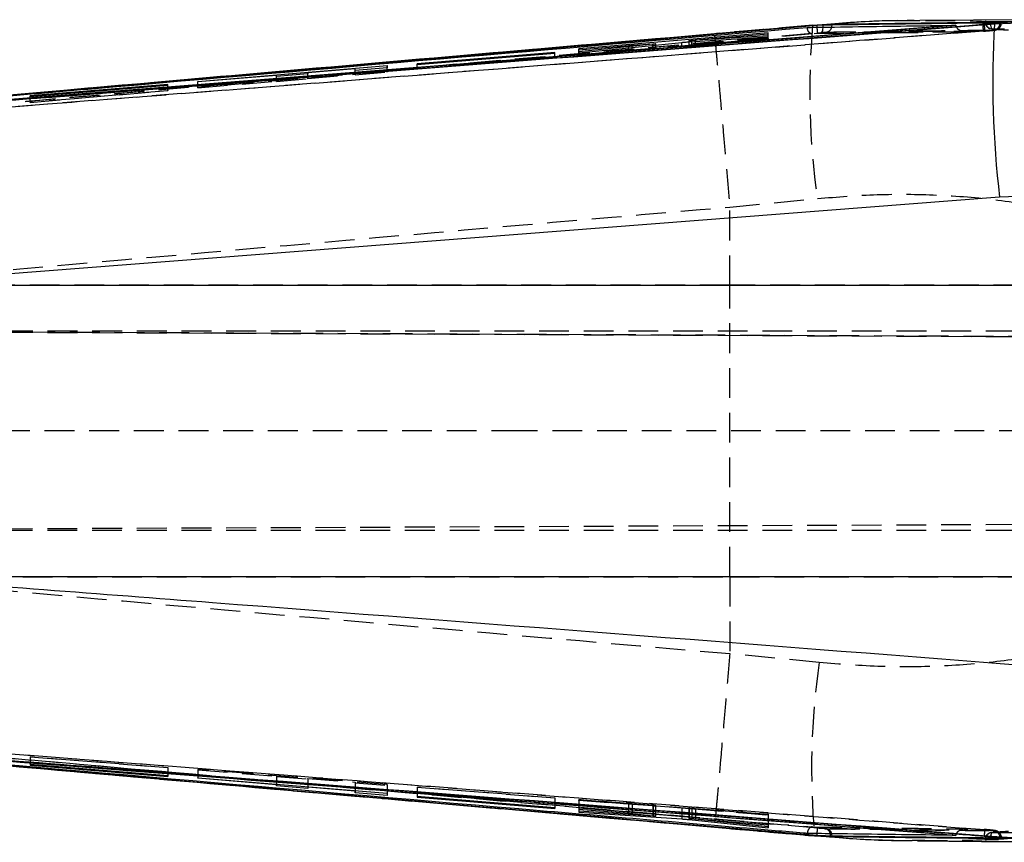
# Model space of a CAD drawing. Extents: x 28 to 404, y 20 to 283.
# Tile 8 of 14: x 198 to 240, y 106 to 142. Entities that reach past the tile are written whole.
import ezdxf

# ---------------------------------------------------------------- set-up
doc = ezdxf.new("R2010")
doc.units = 0
doc.linetypes.add('HIDDEN', pattern=[1.905, 1.27, -0.635])
doc.layers.get('0').update_dxf_attribs({"linetype": 'CONTINUOUS'})

msp = doc.modelspace()

# ---------------------------------------------------------------- linework, layer by layer
at = {"color": 7, "linetype": 'CONTINUOUS'}
for p, q in [((236.716298, 141.484519), (236.47589, 141.486674)), ((243.731042, 141.534291), (236.716469, 141.505777)), ((239.899536, 141.354927), (243.751225, 141.535237)), ((232.333896, 141.29332), (189.053928, 137.534693)), ((232.333896, 141.28448), (189.053928, 137.533305)), ((238.253338, 141.297571), (190.014643, 137.511873)), ((232.161817, 141.29452), (227.956836, 140.930278)), ((232.145955, 141.302697), (231.980493, 141.288272)), ((232.161817, 141.29452), (232.146104, 141.297552)), ((232.369078, 141.296302), (232.161817, 141.29452)), ((232.369078, 141.296302), (232.333896, 141.29332)), ((232.592878, 141.296207), (232.333896, 141.28448)), ((232.333896, 141.29332), (232.333896, 141.28448)), ((232.976077, 141.307977), (232.976077, 141.333106)), ((238.253338, 141.297571), (238.254411, 141.288468)), ((239.396428, 141.339128), (239.45952, 141.344087)), ((239.45952, 141.344087), (239.564133, 141.352547)), ((239.899536, 141.354927), (239.564133, 141.352547)), ((240.177167, 141.420323), (240.130266, 141.420645)), ((230.251064, 140.973448), (222.180826, 140.29473)), ((226.874997, 140.641394), (226.874997, 140.592832)), ((226.886173, 140.593571), (230.25204, 140.800794)), ((230.251779, 140.847012), (226.992031, 140.644399)), ((227.151771, 140.672396), (230.251302, 140.931311)), ((227.956836, 140.930278), (227.956971, 140.932474)), ((230.251302, 140.931311), (230.251064, 140.973448)), ((230.251064, 140.931293), (230.251064, 140.973448)), ((230.25204, 140.800794), (230.251779, 140.847012)), ((230.251779, 140.800777), (230.251779, 140.847012)), ((222.180826, 140.29473), (222.181042, 140.25714)), ((222.181042, 140.25714), (224.296016, 140.433831)), ((225.341042, 140.488149), (222.181549, 140.171006)), ((222.181795, 140.128543), (226.573696, 140.567883)), ((224.458148, 140.445887), (225.353432, 140.5021)), ((225.341042, 140.444576), (225.341042, 140.488149)), ((225.466219, 140.457099), (225.466219, 140.50489)), ((221.150567, 140.144863), (215.282028, 139.657246)), ((215.282229, 139.626375), (221.150783, 140.110393)), ((221.150783, 140.110393), (221.150567, 140.144863)), ((221.150567, 140.110375), (221.150567, 140.144863)), ((222.181549, 140.171006), (222.181795, 140.128543)), ((205.931102, 138.909373), (214.001415, 139.586129)), ((212.641341, 139.44106), (210.631927, 139.274029)), ((212.641542, 139.375712), (212.641341, 139.44106)), ((214.001713, 139.486743), (212.641542, 139.375712)), ((214.001415, 139.586129), (214.001713, 139.486743)), ((214.001415, 139.486719), (214.001415, 139.586129)), ((215.282028, 139.657246), (215.282229, 139.626375)), ((209.288863, 139.162402), (205.931199, 138.883381)), ((209.289027, 139.112767), (209.288863, 139.162402)), ((210.632091, 139.222633), (209.289027, 139.112767)), ((210.631927, 139.274029), (210.632091, 139.222633)), ((210.631927, 139.222619), (210.631927, 139.274029)), ((204.650593, 138.774433), (198.781972, 138.287526)), ((198.782173, 138.268992), (204.650802, 138.751084)), ((204.650802, 138.751084), (204.650593, 138.774433)), ((204.650593, 138.751068), (204.650593, 138.774433)), ((205.931199, 138.883381), (205.931102, 138.909373)), ((198.781972, 138.287526), (198.782173, 138.268992)), ((240.120006, 133.971996), (191.715596, 130.226088)), ((243.516808, 134.124756), (240.120006, 133.971996)), ((191.715596, 130.226088), (243.501989, 130.226088)), ((243.501989, 117.805872), (192.194966, 117.805872)), ((204.650683, 109.319154), (198.782062, 109.800021)), ((198.782062, 109.800021), (198.782076, 109.781152)), ((198.782076, 109.800019), (198.782076, 109.781152)), ((198.782076, 109.781152), (204.650713, 109.295363)), ((204.650713, 109.295363), (204.650683, 109.319154)), ((205.931303, 109.21677), (205.9314, 109.242163)), ((209.288967, 108.941496), (205.931303, 109.21677)), ((205.9314, 109.242163), (214.001713, 108.586218)), ((209.288803, 108.890362), (209.288967, 108.941496)), ((210.631867, 108.778376), (209.288803, 108.890362)), ((209.288967, 108.969264), (209.288967, 108.941496)), ((210.631867, 108.860115), (210.631867, 108.778376)), ((210.632031, 108.831321), (210.631867, 108.778376)), ((210.632031, 108.860101), (210.632031, 108.831321)), ((212.641453, 108.666417), (210.632031, 108.831321)), ((212.641244, 108.598667), (212.641453, 108.666417)), ((214.001415, 108.484896), (212.641244, 108.598667)), ((212.641453, 108.696778), (212.641453, 108.666417)), ((214.001415, 108.586242), (214.001415, 108.484896)), ((214.001713, 108.586218), (214.001415, 108.484896)), ((221.150657, 107.963535), (215.282117, 108.446235)), ((215.282117, 108.446235), (215.28214, 108.414739)), ((215.28214, 108.446233), (215.28214, 108.414739)), ((215.28214, 108.414739), (221.150694, 107.928341)), ((221.150694, 107.928341), (221.150657, 107.963535)), ((230.251466, 107.2792), (222.181228, 107.936505)), ((222.181228, 107.936505), (222.181258, 107.899881)), ((222.181258, 107.936501), (222.181258, 107.899881)), ((222.181258, 107.899881), (224.296232, 107.726503)), ((225.341094, 107.607785), (222.181318, 107.811797)), ((222.181318, 107.811797), (222.18134, 107.766095)), ((222.18134, 107.811795), (222.18134, 107.766095)), ((222.18134, 107.766095), (226.573644, 107.482941)), ((224.458349, 107.711736), (225.353544, 107.61979)), ((225.353544, 107.678124), (225.353544, 107.61979)), ((225.465303, 107.603521), (225.448107, 107.602786)), ((225.466309, 107.60435), (225.466309, 107.668941)), ((226.875169, 107.554191), (226.875169, 107.506777)), ((226.886084, 107.553303), (226.886084, 107.508288)), ((230.251608, 107.151938), (226.992173, 107.490787)), ((227.151987, 107.492266), (230.251511, 107.237875)), ((226.886114, 107.456875), (230.251653, 107.102876)), ((227.957961, 107.139741), (232.248632, 106.76855)), ((230.251511, 107.237875), (230.251466, 107.2792)), ((230.251653, 107.102876), (230.251608, 107.151938)), ((231.966761, 106.783183), (232.23154, 106.759961)), ((232.248632, 106.76855), (232.480367, 106.765635)), ((232.333896, 106.786684), (232.333896, 106.777632)), ((232.333896, 106.777632), (232.480367, 106.765635)), ((232.909148, 106.76432), (232.976077, 106.763267)), ((232.976077, 106.737462), (232.976077, 106.763267)), ((238.254433, 106.794813), (238.253338, 106.7855)), ((240.101119, 106.678251), (240.648722, 106.672555)), ((240.130266, 106.655936), (240.192664, 106.658099)), ((236.396884, 106.572952), (236.621817, 106.57443))]:
    msp.add_line(p, q, dxfattribs=at)
at = {"color": 7, "linetype": 'HIDDEN'}
for p, q in [((239.431274, 141.047097), (189.105598, 137.128939)), ((232.75928, 141.32861), (232.147766, 141.281299)), ((232.75928, 141.32861), (232.161817, 141.29452)), ((239.430932, 141.046926), (239.431274, 141.047097)), ((239.494068, 141.052001), (239.431274, 141.047097)), ((239.493733, 141.051834), (239.494068, 141.052001)), ((239.624751, 141.062656), (239.494068, 141.052001)), ((239.500334, 141.456209), (239.500334, 141.443019)), ((239.67429, 141.443019), (239.500334, 141.443019)), ((239.52849, 141.457615), (239.52849, 141.443019)), ((239.743096, 141.439214), (239.67429, 141.443019)), ((240.130266, 141.400011), (240.070482, 141.399279)), ((240.19601, 141.397802), (240.19601, 141.416979)), ((189.079588, 137.230002), (232.358744, 140.981253)), ((227.957358, 140.932505), (200.382208, 138.539595)), ((222.180826, 140.048053), (230.251064, 140.743119)), ((226.885897, 140.440944), (226.885897, 140.644349)), ((230.25204, 140.69817), (226.886173, 140.427162)), ((226.992031, 140.447713), (230.251779, 140.710439)), ((230.251302, 140.732368), (227.151771, 140.465414)), ((227.151771, 140.465414), (227.151771, 140.672396)), ((230.251064, 140.743119), (230.251064, 140.931293)), ((230.251064, 140.743119), (230.251302, 140.732368)), ((230.251302, 140.732368), (230.251302, 140.931311)), ((230.251779, 140.710439), (230.251779, 140.800777)), ((230.251779, 140.710439), (230.25204, 140.69817)), ((230.25204, 140.69817), (230.25204, 140.800794)), ((235.384872, 140.978023), (232.137514, 140.930883)), ((232.358744, 140.981253), (232.506727, 140.99298)), ((235.373368, 140.972696), (238.744093, 141.01861)), ((238.761423, 141.024129), (235.384872, 140.978023)), ((222.180826, 140.048053), (222.180826, 140.29473)), ((222.181042, 140.037298), (222.181042, 140.25714)), ((224.296016, 140.219455), (222.181042, 140.037298)), ((224.296016, 140.219455), (224.296016, 140.433831)), ((224.458148, 140.233006), (224.458148, 140.445887)), ((225.353432, 140.304993), (224.458148, 140.233006)), ((225.341042, 140.300342), (225.341042, 140.444576)), ((225.353432, 140.304993), (225.353432, 140.5021)), ((225.44804, 140.310607), (225.44804, 140.455279)), ((225.466219, 140.312848), (225.466219, 140.457099)), ((226.573696, 140.400297), (226.573696, 140.567883)), ((226.874997, 140.592832), (226.874997, 140.439581)), ((226.886173, 140.427162), (226.886173, 140.593571)), ((226.992031, 140.447713), (226.992031, 140.600088)), ((221.150783, 139.930542), (215.282229, 139.425098)), ((221.150567, 139.940822), (221.150567, 140.110375)), ((221.150567, 139.940822), (221.150783, 139.930542)), ((221.150783, 139.930542), (221.150783, 140.110393)), ((222.181042, 140.037298), (222.180826, 140.048053)), ((222.181549, 140.012055), (222.181549, 140.171006)), ((222.181795, 139.999287), (222.181549, 140.012055)), ((222.181795, 139.999287), (222.181795, 140.128543)), ((212.641341, 139.209053), (212.641341, 139.44106)), ((212.641542, 139.185777), (212.641542, 139.375712)), ((214.001415, 139.336965), (214.001415, 139.486719)), ((214.001713, 139.302926), (214.001713, 139.486743)), ((215.282028, 139.435381), (215.282028, 139.657246)), ((215.282229, 139.425098), (215.282028, 139.435381)), ((215.282229, 139.425098), (215.282229, 139.626375)), ((214.001415, 139.336965), (205.931102, 138.641886)), ((209.288863, 138.92031), (209.288863, 139.162402)), ((209.289027, 138.901154), (209.289027, 139.112767)), ((209.289027, 138.901154), (210.632091, 139.01683)), ((210.631927, 139.035985), (210.631927, 139.222619)), ((210.631927, 139.035985), (212.641341, 139.209053)), ((210.632091, 139.01683), (210.631927, 139.035985)), ((210.632091, 139.01683), (210.632091, 139.222633)), ((212.641341, 139.209053), (212.641542, 139.185777)), ((212.641542, 139.185777), (214.001713, 139.302926)), ((214.001713, 139.302926), (214.001415, 139.336965)), ((204.650593, 138.519713), (204.650593, 138.751068)), ((204.650802, 138.509432), (204.650802, 138.751084)), ((205.931102, 138.641886), (205.931102, 138.909373)), ((205.931102, 138.641886), (205.931199, 138.631122)), ((205.931199, 138.631122), (209.288863, 138.92031)), ((205.931199, 138.631122), (205.931199, 138.883381)), ((209.288863, 138.92031), (209.289027, 138.901154)), ((198.781972, 138.014265), (204.650593, 138.519713)), ((198.781972, 138.014265), (198.781972, 138.287526)), ((204.650802, 138.509432), (198.782173, 138.003982)), ((198.782173, 138.003982), (198.782173, 138.268992)), ((204.650593, 138.519713), (204.650802, 138.509432)), ((198.782173, 138.003982), (198.781972, 138.014265)), ((228.615244, 133.548706), (232.351293, 133.916383)), ((228.613948, 130.226088), (228.615244, 133.548706)), ((228.614991, 133.554718), (228.615244, 133.548706)), ((228.613948, 130.226088), (190.469583, 130.226088)), ((243.039576, 130.226088), (228.613948, 130.226088)), ((180.480698, 128.285773), (254.477707, 128.285773)), ((256.99654, 127.963464), (180.481417, 128.297326)), ((180.481417, 128.297321), (270.041568, 127.906539)), ((180.352678, 124.035773), (219.146562, 124.035773)), ((219.146562, 124.035773), (254.477707, 124.035773)), ((180.479025, 119.774215), (270.215986, 120.165769)), ((180.479025, 119.77421), (257.633728, 120.110863)), ((180.478336, 119.785773), (254.477707, 119.785773)), ((190.852088, 117.805872), (228.613948, 117.805872)), ((228.613948, 117.805872), (228.615229, 114.521233)), ((228.613948, 117.805872), (243.039576, 117.805872)), ((228.615229, 114.521233), (228.614976, 114.515231)), ((232.426715, 114.146587), (228.615229, 114.521233)), ((198.782076, 110.123743), (198.782062, 110.133718)), ((198.782062, 110.133718), (198.782062, 109.800021)), ((198.782062, 110.133718), (204.650683, 109.67415)), ((198.782076, 110.123743), (198.782076, 109.800019)), ((204.650713, 109.664174), (198.782076, 110.123743)), ((204.650683, 109.67415), (204.650713, 109.664174)), ((204.650683, 109.67415), (204.650683, 109.319154)), ((204.650713, 109.664174), (204.650713, 109.295363)), ((205.9314, 109.585367), (205.931303, 109.574943)), ((205.931303, 109.574943), (209.288967, 109.312008)), ((205.931303, 109.574943), (205.931303, 109.21677)), ((205.9314, 109.585367), (205.9314, 109.242163)), ((214.001713, 108.953391), (205.9314, 109.585367)), ((209.288967, 109.312008), (209.288803, 109.293457)), ((209.288803, 109.293457), (210.631867, 109.188283)), ((209.288803, 109.293457), (209.288803, 108.890362)), ((209.288967, 109.312008), (209.288967, 108.969264)), ((210.631867, 109.188283), (210.632031, 109.206834)), ((210.631867, 109.188283), (210.631867, 108.860115)), ((210.632031, 109.206834), (212.641453, 109.049479)), ((210.632031, 109.206834), (210.632031, 108.860101)), ((212.641453, 109.049479), (212.641244, 109.02694)), ((212.641244, 109.02694), (214.001415, 108.920426)), ((212.641244, 109.02694), (212.641244, 108.598667)), ((212.641453, 109.049479), (212.641453, 108.696778)), ((214.001415, 108.920426), (214.001713, 108.953391)), ((214.001415, 108.920426), (214.001415, 108.586242)), ((214.001713, 108.953391), (214.001713, 108.586218)), ((215.282117, 108.841619), (215.282117, 108.446235)), ((215.28214, 108.831643), (215.282117, 108.841619)), ((215.282117, 108.841619), (221.150657, 108.382055)), ((215.28214, 108.831643), (215.28214, 108.446233)), ((221.150694, 108.37208), (215.28214, 108.831643)), ((221.150657, 108.382055), (221.150694, 108.37208)), ((221.150657, 108.382055), (221.150657, 107.963535)), ((221.150694, 108.37208), (221.150694, 107.928341)), ((222.181258, 108.307311), (222.181228, 108.317745)), ((222.181228, 108.317745), (222.181228, 107.936505)), ((222.181228, 108.317745), (230.251466, 107.685768)), ((222.181258, 108.307311), (222.181258, 107.936501)), ((224.296232, 108.141688), (222.181258, 108.307311)), ((222.18134, 108.270432), (222.181318, 108.282819)), ((222.181318, 108.282819), (225.341094, 108.051035)), ((222.181318, 108.282819), (222.181318, 107.811797)), ((226.573644, 107.948502), (222.18134, 108.270432)), ((222.18134, 108.270432), (222.18134, 107.811795)), ((224.296232, 108.141688), (224.296232, 107.764242)), ((225.353544, 108.053531), (224.458349, 108.128592)), ((224.458349, 108.128592), (224.458349, 107.751037)), ((225.341094, 108.051035), (225.341094, 107.607785)), ((225.353544, 108.053531), (225.353544, 107.678124)), ((225.448107, 108.043672), (225.448107, 107.602786)), ((225.466309, 107.668941), (225.466309, 108.043089)), ((226.573644, 107.948502), (226.573644, 107.57875)), ((226.875169, 107.937464), (226.875169, 107.554191)), ((226.886084, 107.937358), (226.886084, 107.553303)), ((230.251653, 107.642143), (226.886114, 107.923988)), ((226.886114, 107.923988), (226.886114, 107.504431)), ((226.992173, 107.926752), (230.251608, 107.654051)), ((226.992173, 107.926752), (226.992173, 107.490787)), ((230.251511, 107.675334), (227.151987, 107.918057)), ((227.151987, 107.918057), (227.151987, 107.531646)), ((230.251466, 107.685768), (230.251511, 107.675334)), ((230.251466, 107.685768), (230.251466, 107.2792)), ((230.251511, 107.675334), (230.251511, 107.237875)), ((230.251608, 107.654051), (230.251653, 107.642143)), ((230.251608, 107.654051), (230.251608, 107.151938)), ((230.251653, 107.642143), (230.251653, 107.102876)), ((232.725588, 107.066498), (232.687389, 107.067547)), ((232.233723, 106.782063), (232.725096, 106.740932)), ((232.248632, 106.76855), (232.725096, 106.740932)), ((239.913536, 106.984719), (239.878019, 106.983441)), ((240.083528, 106.680568), (240.130266, 106.680046)), ((240.130266, 106.680046), (240.19224, 106.681335)), ((240.19224, 106.681335), (240.187494, 106.682876)), ((239.500334, 106.606874), (239.500334, 106.594854)), ((239.656066, 106.606874), (239.500334, 106.606874)), ((239.52849, 106.606874), (239.52849, 106.593152)), ((239.656066, 106.606874), (239.743074, 106.611449))]:
    msp.add_line(p, q, dxfattribs=at)
at = {"color": 8, "linetype": 'CONTINUOUS'}
for p, q in [((226.992031, 140.600088), (226.992031, 140.644399)), ((225.44804, 140.455279), (225.44804, 140.500822)), ((224.296232, 107.764242), (224.296232, 107.726503)), ((224.458349, 107.751037), (224.458349, 107.711736)), ((226.573644, 107.57875), (226.573644, 107.482941)), ((226.886114, 107.504431), (226.886114, 107.456875)), ((227.151987, 107.531646), (227.151987, 107.492266)), ((232.232173, 106.76538), (232.248632, 106.76855))]:
    msp.add_line(p, q, dxfattribs=at)
at = {"color": 8, "linetype": 'CONTINUOUS', "flags": 128}
for points in [[(232.340035, 141.212243), (232.338828, 141.226522), (232.333896, 141.28448)], [(232.593944, 141.216406), (232.594465, 141.239244), (232.592878, 141.296207)], [(232.965094, 141.222178), (232.971487, 141.251891), (232.976077, 141.307977)], [(232.333896, 106.786684), (232.338821, 106.844618), (232.340207, 106.861043)], [(232.909148, 106.76432), (232.905639, 106.820395), (232.899455, 106.853451)], [(232.976077, 106.763267), (232.971487, 106.819264), (232.964118, 106.852589)]]:
    msp.add_lwpolyline(points, dxfattribs=at)
at = {"color": 7, "linetype": 'HIDDEN', "flags": 128}
msp.add_lwpolyline([(232.506727, 140.99298), (232.527023, 141.001881), (232.545679, 141.021221), (232.562033, 141.050316), (232.575511, 141.088131), (232.585621, 141.133328), (232.592014, 141.184301), (232.593944, 141.216406)], dxfattribs=at)
at = {"color": 7, "linetype": 'HIDDEN'}
for centre, radius, start, end in [((264.486048, 138.503133), 32.460449, 175.0614719, 188.1232366), ((213.413502, 139.563089), 18.998246, 4.2809436, 4.9798603), ((232.686132, 141.288854), 0.28682, 277.7897209, 346.5576844), ((241.290078, 141.414595), 1.895153, 182.2821599, 191.1865895), ((241.352877, 141.417607), 1.894784, 182.2237101, 191.1303632), ((239.804835, 141.443019), 0.3045, 180, 267.0299612), ((239.821327, 141.4304), 0.293109, 177.5324683, 263.9388316), ((240.133101, 141.346758), 0.400814, 166.6634273, 211.2326926), ((239.837303, 141.387173), 0.293244, 277.3259443, 2.5091309), ((263.828628, 109.625778), 31.725665, 171.8076429, 185.1728343), ((218.335665, 108.107328), 14.059887, 354.914562, 355.8502706), ((232.642501, 106.81101), 0.260435, 9.3789323, 80.0751449), ((232.689362, 106.786156), 0.282673, 13.5925233, 82.6370623), ((241.24861, 106.675548), 1.79024, 168.5040877, 177.9200066), ((239.804835, 106.606873), 0.3045, 92.7540872, 180), ((239.82173, 106.619059), 0.293494, 95.8837115, 182.3794982), ((240.130942, 106.702276), 0.398361, 148.4008882, 193.1795356), ((239.836802, 106.692615), 0.293733, 357.5475988, 81.9336047), ((239.887549, 106.681139), 0.304691, 0.0369539, 85.1073656)]:
    msp.add_arc(centre, radius, start, end, dxfattribs=at)
at = {"color": 7, "linetype": 'CONTINUOUS'}
msp.add_arc((280.992954, 138.887307), 41.167441, 176.5635704, 186.8573623, dxfattribs=at)
at = {"color": 7, "linetype": 'HIDDEN'}
for centre, major_axis, ratio, start_param, end_param in [((224.296023, 140.217297), (0.2752, 0.023704), 0.00778585, 0.940156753, 1.570144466), ((225.186292, 140.288844), (0.279997, 0.024117), 0.00778585, 5.297299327, 5.919481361), ((224.296196, 108.139601), (0.2752, -0.021552), 0.007549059, 0.941281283, 1.571268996), ((225.186376, 108.064924), (0.279997, -0.021927), 0.007549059, 5.298423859, 5.920605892)]:
    msp.add_ellipse(centre, major_axis=major_axis, ratio=ratio, start_param=start_param, end_param=end_param, dxfattribs=at)
at = {"color": 7, "linetype": 'CONTINUOUS'}
for points, knots in [([(236.474959, 141.500627), (235.682052, 141.490083), (234.443194, 141.47361), (233.204995, 141.36699), (232.75928, 141.32861)], [0, 0, 0, 0, 0.640029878, 1, 1, 1, 1]), ([(189.071005, 137.428899), (189.273268, 137.444355), (190.284587, 137.521639), (194.532081, 137.846759), (211.105876, 139.121929), (226.869032, 140.357326), (239.396428, 141.339128)], [0, 0, 0, 0, 0.012056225, 0.060281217, 0.253180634, 1, 1, 1, 1]), ([(189.978232, 137.602778), (190.096078, 137.613067), (191.022841, 137.693975), (195.185327, 138.056747), (209.04661, 139.257545), (222.100515, 140.369925), (231.918169, 141.20653)], [0, 0, 0, 0, 0.00843061, 0.066300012, 0.297777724, 1, 1, 1, 1]), ([(238.254411, 141.288468), (238.253598, 141.288404), (230.205793, 140.65467), (214.126548, 139.38372), (198.046769, 138.13402), (190.014643, 137.509774)], [0, 0, 0, 0, 0.0000505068, 0.5005080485, 1, 1, 1, 1]), ([(191.517164, 137.614338), (192.337182, 137.676968), (208.46446, 138.908718), (224.592014, 140.163729), (239.899536, 141.354927)], [0, 0, 0, 0, 0.050846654, 1, 1, 1, 1]), ([(231.918169, 141.20653), (231.963024, 141.207214), (232.348979, 141.213093), (234.099385, 141.239438), (236.166231, 141.269116), (237.892036, 141.292645), (238.253338, 141.297571)], [0, 0, 0, 0, 0.021241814, 0.182775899, 0.828911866, 1, 1, 1, 1]), ([(232.976077, 141.333106), (232.935491, 141.332004), (232.854324, 141.3298), (232.654716, 141.318208), (232.48355, 141.305791), (232.386818, 141.297773), (232.369078, 141.296302)], [0, 0, 0, 0, 0.309934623, 0.619849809, 0.930283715, 1, 1, 1, 1]), ([(232.976077, 141.307977), (232.935545, 141.307309), (232.854511, 141.305974), (232.703733, 141.300724), (232.611955, 141.296985), (232.592878, 141.296207)], [0, 0, 0, 0, 0.442184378, 0.88405108, 1, 1, 1, 1]), ([(240.130266, 141.420645), (238.937873, 141.407182), (236.553086, 141.380255), (234.168413, 141.348823), (232.976077, 141.333106)], [0, 0, 0, 0, 0.499999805, 1, 1, 1, 1]), ([(239.564133, 141.352547), (239.596703, 141.355276), (239.66681, 141.361152), (239.732934, 141.366963), (239.768339, 141.370074)], [0, 0, 0, 0, 0.4645759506, 1, 1, 1, 1]), ([(239.768339, 141.370074), (239.776956, 141.37084), (239.858314, 141.378072), (239.999863, 141.391235), (240.13558, 141.405856), (240.200013, 141.414627), (240.18977, 141.416526), (240.187322, 141.416979)], [0, 0, 0, 0, 0.0345775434, 0.3264420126, 0.6179602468, 0.9087004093, 1, 1, 1, 1]), ([(227.956836, 140.930278), (221.251216, 140.354175), (212.0588, 139.564423), (199.347817, 138.443376), (193.340882, 137.915449), (189.820295, 137.606037)], [0, 0, 0, 0, 0.5274350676, 0.7230357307, 1, 1, 1, 1]), ([(226.992031, 140.644399), (226.968381, 140.643023), (226.921077, 140.64027), (226.881281, 140.639466), (226.870363, 140.640988), (226.881445, 140.643385), (226.885897, 140.644349)], [0, 0, 0, 0, 0.272815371, 0.545679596, 0.817441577, 1, 1, 1, 1]), ([(226.885897, 140.644349), (226.897446, 140.64616), (226.920542, 140.649783), (226.989286, 140.657444), (227.069271, 140.665301), (227.126089, 140.670188), (227.151771, 140.672396)], [0, 0, 0, 0, 0.260966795, 0.521900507, 0.783892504, 1, 1, 1, 1]), ([(224.296016, 140.433831), (224.327237, 140.436362), (224.385472, 140.441084), (224.435118, 140.444365), (224.458148, 140.445887)], [0, 0, 0, 0, 0.5361261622, 1, 1, 1, 1]), ([(225.44804, 140.500822), (225.434152, 140.498856), (225.40855, 140.495231), (225.362234, 140.490372), (225.341042, 140.488149)], [0, 0, 0, 0, 0.5424481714, 1, 1, 1, 1]), ([(225.353432, 140.5021), (225.377204, 140.50348), (225.424751, 140.506239), (225.446282, 140.506332), (225.457047, 140.506379)], [0, 0, 0, 0, 0.499967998, 1, 1, 1, 1]), ([(225.46338, 140.50489), (225.464279, 140.504757), (225.468386, 140.504148), (225.456963, 140.502281), (225.44804, 140.500822)], [0, 0, 0, 0, 0.218750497, 1, 1, 1, 1]), ([(226.573696, 140.567883), (226.601431, 140.570593), (226.656897, 140.576013), (226.752283, 140.584058), (226.830736, 140.589984), (226.871661, 140.592632), (226.886173, 140.593571)], [0, 0, 0, 0, 0.281533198, 0.563021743, 0.845045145, 1, 1, 1, 1]), ([(192.194966, 117.805872), (196.982648, 117.440407), (213.207352, 116.201905), (229.430567, 114.942925), (240.866539, 114.055453)], [0, 0, 0, 0, 0.295085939, 1, 1, 1, 1]), ([(189.053928, 110.532783), (196.266544, 109.90036), (210.691796, 108.635511), (225.119856, 107.40296), (232.333896, 106.786684)], [0, 0, 0, 0, 0.499999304, 1, 1, 1, 1]), ([(189.053928, 110.531348), (196.266504, 109.897227), (210.691678, 108.628982), (225.119816, 107.394749), (232.333896, 106.777632)], [0, 0, 0, 0, 0.4999991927, 1, 1, 1, 1]), ([(239.459549, 106.740524), (239.257311, 106.756343), (238.24612, 106.835433), (233.999111, 107.167417), (217.406054, 108.463065), (201.620505, 109.675176), (189.071087, 110.638798)], [0, 0, 0, 0, 0.012041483, 0.060207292, 0.252870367, 1, 1, 1, 1]), ([(231.918169, 106.865461), (231.864621, 106.870005), (231.001988, 106.9432), (226.903022, 107.291183), (212.975645, 108.475044), (199.858988, 109.609206), (189.978232, 110.463569)], [0, 0, 0, 0, 0.003829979, 0.061699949, 0.293180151, 1, 1, 1, 1]), ([(190.014643, 110.558072), (198.046764, 109.935699), (214.126462, 108.689757), (230.205957, 107.428936), (238.253613, 106.794878), (238.254433, 106.794813)], [0, 0, 0, 0, 0.499493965, 0.999949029, 1, 1, 1, 1]), ([(190.014643, 110.55594), (198.103135, 109.92788), (214.183272, 108.679282), (230.262262, 107.414221), (238.253338, 106.7855)], [0, 0, 0, 0, 0.503011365, 1, 1, 1, 1]), ([(190.203716, 110.425879), (195.978288, 109.916574), (208.561702, 108.806744), (221.147713, 107.725045), (227.957961, 107.139741)], [0, 0, 0, 0, 0.458903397, 1, 1, 1, 1]), ([(240.648722, 106.672555), (229.216753, 107.558647), (212.999874, 108.815619), (196.783317, 110.052537), (191.998502, 110.417499)], [0, 0, 0, 0, 0.704942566, 1, 1, 1, 1]), ([(224.296232, 107.726503), (224.327536, 107.72386), (224.385816, 107.71894), (224.435399, 107.714015), (224.458349, 107.711736)], [0, 0, 0, 0, 0.537137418, 1, 1, 1, 1]), ([(225.448107, 107.602786), (225.434289, 107.603107), (225.40871, 107.603703), (225.362392, 107.606499), (225.341094, 107.607785)], [0, 0, 0, 0, 0.540191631, 1, 1, 1, 1]), ([(225.353544, 107.61979), (225.376785, 107.617269), (225.423272, 107.612228), (225.461325, 107.606771), (225.462728, 107.605075), (225.463328, 107.60435)], [0, 0, 0, 0, 0.363994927, 0.728066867, 1, 1, 1, 1]), ([(226.573644, 107.482941), (226.601318, 107.481075), (226.65666, 107.477342), (226.751756, 107.469621), (226.830287, 107.462538), (226.871368, 107.458371), (226.886114, 107.456875)], [0, 0, 0, 0, 0.28034387, 0.560629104, 0.842295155, 1, 1, 1, 1]), ([(226.992173, 107.490787), (226.96843, 107.493338), (226.920941, 107.49844), (226.881158, 107.504233), (226.870605, 107.507527), (226.881701, 107.508073), (226.886084, 107.508288)], [0, 0, 0, 0, 0.274358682, 0.548771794, 0.8217624, 1, 1, 1, 1]), ([(226.886084, 107.508288), (226.897574, 107.508183), (226.920555, 107.507974), (226.988892, 107.504267), (227.068892, 107.498879), (227.125907, 107.494341), (227.151987, 107.492266)], [0, 0, 0, 0, 0.259866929, 0.519707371, 0.780302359, 1, 1, 1, 1]), ([(238.253338, 106.7855), (238.250837, 106.78553), (237.907184, 106.789625), (236.199134, 106.809679), (234.08985, 106.836251), (232.321797, 106.860032), (231.918169, 106.865461)], [0, 0, 0, 0, 0.001184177, 0.162718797, 0.808857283, 1, 1, 1, 1]), ([(232.333896, 106.786684), (232.413594, 106.782953), (232.57307, 106.775487), (232.774672, 106.767825), (232.867759, 106.765398), (232.909148, 106.76432)], [0, 0, 0, 0, 0.356831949, 0.714029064, 1, 1, 1, 1]), ([(232.480367, 106.765635), (232.55649, 106.76002), (232.708743, 106.748791), (232.878998, 106.739802), (232.947013, 106.738163), (232.976077, 106.737462)], [0, 0, 0, 0, 0.36412143, 0.728277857, 1, 1, 1, 1]), ([(232.725096, 106.740932), (233.102021, 106.706489), (234.324972, 106.594738), (235.549112, 106.574227), (236.39596, 106.560038)], [0, 0, 0, 0, 0.308208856, 1, 1, 1, 1]), ([(232.976077, 106.737462), (234.168413, 106.723021), (236.553086, 106.694138), (238.937873, 106.66867), (240.130266, 106.655936)], [0, 0, 0, 0, 0.500000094, 1, 1, 1, 1]), ([(239.776899, 106.713361), (239.700809, 106.720248), (239.59722, 106.729623), (239.488428, 106.738238), (239.459549, 106.740524)], [0, 0, 0, 0, 0.73454774, 1, 1, 1, 1]), ([(240.101119, 106.678251), (240.094754, 106.679096), (240.047552, 106.685363), (239.945753, 106.697067), (239.826236, 106.7086), (239.776899, 106.713361)], [0, 0, 0, 0, 0.083842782, 0.6218122, 1, 1, 1, 1]), ([(240.187806, 106.660537), (240.187679, 106.662255), (240.187401, 106.666015), (240.131482, 106.673945), (240.101119, 106.678251)], [0, 0, 0, 0, 0.457022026, 1, 1, 1, 1]), ([(236.621936, 106.552831), (236.911045, 106.550219), (239.665006, 106.525332), (242.440288, 106.506176), (244.924222, 106.489032)], [0, 0, 0, 0, 0.104979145, 1, 1, 1, 1])]:
    msp.add_open_spline(points, degree=3, knots=knots, dxfattribs=at)
at = {"color": 8, "linetype": 'CONTINUOUS'}
for points, knots in [([(236.47589, 141.486674), (236.203397, 141.491115), (234.969782, 141.511219), (233.727306, 141.408578), (232.75928, 141.32861)], [0, 0, 0, 0, 0.220889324, 1, 1, 1, 1]), ([(240.070482, 141.399279), (238.898014, 141.385303), (236.533148, 141.357115), (234.16841, 141.324448), (232.976077, 141.307977)], [0, 0, 0, 0, 0.495786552, 1, 1, 1, 1]), ([(232.725096, 106.740932), (233.719386, 106.657492), (234.946854, 106.554484), (236.1654, 106.570003), (236.396884, 106.572952)], [0, 0, 0, 0, 0.810032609, 1, 1, 1, 1]), ([(232.976077, 106.763267), (234.168413, 106.748528), (236.537509, 106.719241), (238.906715, 106.693402), (240.083528, 106.680568)], [0, 0, 0, 0, 0.503287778, 1, 1, 1, 1])]:
    msp.add_open_spline(points, degree=3, knots=knots, dxfattribs=at)
at = {"color": 7, "linetype": 'HIDDEN'}
for points, knots in [([(245.79521, 140.714695), (244.699094, 140.892086), (242.506843, 141.246869), (239.465748, 141.491146), (237.524521, 141.486467), (236.716298, 141.484519)], [0, 0, 0, 0, 0.368545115, 0.737096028, 1, 1, 1, 1]), ([(231.980493, 141.288272), (231.112037, 141.212182), (229.771538, 141.094734), (228.429436, 140.979837), (227.956829, 140.939377)], [0, 0, 0, 0, 0.647860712, 1, 1, 1, 1]), ([(232.137514, 140.930883), (232.136853, 140.930797), (232.132468, 140.930224), (232.105614, 140.928242), (232.058931, 140.939302), (232.00218, 140.984513), (231.959043, 141.04899), (231.929437, 141.124738), (231.92176, 141.180461), (231.918169, 141.20653)], [0, 0, 0, 0, 0.007094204, 0.047101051, 0.287226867, 0.494901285, 0.676266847, 0.848549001, 1, 1, 1, 1]), ([(239.431274, 141.047097), (238.573413, 141.040872), (236.268394, 141.024146), (233.957545, 141.005), (232.506727, 140.99298)], [0, 0, 0, 0, 0.372171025, 1, 1, 1, 1]), ([(232.725007, 141.004681), (233.916583, 141.021079), (236.299736, 141.053874), (238.683042, 141.082174), (239.874696, 141.096323)], [0, 0, 0, 0, 0.499999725, 1, 1, 1, 1]), ([(238.254411, 141.288468), (238.258879, 141.269151), (238.268998, 141.225405), (238.316636, 141.1582), (238.414007, 141.082088), (238.569026, 141.02873), (238.694939, 141.02024), (238.760392, 141.024069), (238.761423, 141.024129)], [0, 0, 0, 0, 0.084203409, 0.190693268, 0.358764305, 0.662832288, 0.9946911, 1, 1, 1, 1]), ([(239.430932, 141.046916), (239.445584, 141.048079), (239.466512, 141.049738), (239.487447, 141.051327), (239.493725, 141.051804)], [0, 0, 0, 0, 0.700083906, 1, 1, 1, 1]), ([(239.493852, 141.051936), (239.504343, 141.052724), (239.567022, 141.057427), (239.68387, 141.067453), (239.819911, 141.080175), (239.895914, 141.088951), (239.93637, 141.095066), (239.972217, 141.103194), (240.0183, 141.118933), (240.08418, 141.156161), (240.149649, 141.226362), (240.191938, 141.314952), (240.191559, 141.37377), (240.191405, 141.397651)], [0, 0, 0, 0, 0.030739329, 0.183648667, 0.338550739, 0.500687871, 0.574411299, 0.611696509, 0.65636275, 0.724873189, 0.830749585, 0.931280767, 1, 1, 1, 1]), ([(239.67429, 141.443019), (239.644908, 141.444768), (239.586142, 141.448267), (239.524333, 141.452738), (239.509663, 141.454666), (239.502331, 141.455629)], [0, 0, 0, 0, 0.333402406, 0.666819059, 1, 1, 1, 1]), ([(239.504208, 141.456209), (239.503873, 141.456658), (239.503219, 141.457534), (239.520221, 141.457588), (239.52849, 141.457615)], [0, 0, 0, 0, 0.513628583, 1, 1, 1, 1]), ([(239.52849, 141.457615), (240.229882, 141.45651), (241.632666, 141.454299), (244.351373, 141.447936), (246.368704, 141.440891), (247.684633, 141.436295)], [0, 0, 0, 0, 0.257988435, 0.515976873, 1, 1, 1, 1]), ([(239.52849, 141.443019), (240.931271, 141.439713), (243.649964, 141.433304), (246.3687, 141.421989), (247.684633, 141.416512)], [0, 0, 0, 0, 0.515976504, 1, 1, 1, 1]), ([(240.448949, 141.396624), (240.254657, 141.409153), (240.019427, 141.424321), (239.784058, 141.437006), (239.743096, 141.439214)], [0, 0, 0, 0, 0.825965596, 1, 1, 1, 1]), ([(239.768339, 141.370074), (239.816723, 141.372564), (239.936253, 141.378716), (240.085949, 141.38748), (240.185402, 141.394905), (240.210853, 141.399652), (240.157461, 141.39989), (240.130266, 141.400011)], [0, 0, 0, 0, 0.144399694, 0.356733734, 0.568785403, 0.780362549, 1, 1, 1, 1]), ([(247.941432, 141.112757), (246.57264, 141.118317), (244.26062, 141.127708), (241.543623, 141.135225), (240.195398, 141.138074), (239.790378, 141.138929)], [0, 0, 0, 0, 0.503778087, 0.85092978, 1, 1, 1, 1]), ([(239.790378, 141.138929), (239.890102, 141.133609), (240.12419, 141.12112), (240.358139, 141.10618), (240.492423, 141.097605)], [0, 0, 0, 0, 0.426013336, 1, 1, 1, 1]), ([(239.874696, 141.096323), (239.890089, 141.096194), (239.9203, 141.095939), (239.90849, 141.091388), (239.865925, 141.086181), (239.844804, 141.083598)], [0, 0, 0, 0, 0.34357018, 0.674275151, 1, 1, 1, 1]), ([(232.137514, 140.930883), (225.073844, 140.328913), (211.028711, 139.13198), (196.985696, 137.910504), (190.005285, 137.303341)], [0, 0, 0, 0, 0.502926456, 1, 1, 1, 1]), ([(190.026683, 137.206201), (198.058956, 137.83068), (214.304576, 139.093715), (230.548787, 140.375894), (238.761423, 141.024129)], [0, 0, 0, 0, 0.4944269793, 1, 1, 1, 1]), ([(227.956971, 140.932474), (227.956943, 140.933762), (227.956898, 140.935825), (227.957335, 140.932196), (227.9575, 140.930835)], [0, 0, 0, 0, 0.624666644, 1, 1, 1, 1]), ([(227.966425, 140.862431), (227.974833, 140.779485), (227.991648, 140.613594), (228.04064, 140.086493), (228.105951, 139.36626), (228.18687, 138.460206), (228.281175, 137.392751), (228.385854, 136.19812), (228.498144, 134.907878), (228.576042, 134.005771), (228.614991, 133.554718)], [0, 0, 0, 0, 0.125001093, 0.250002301, 0.375002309, 0.500002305, 0.625001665, 0.750001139, 0.875000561, 1, 1, 1, 1]), ([(232.506727, 140.99298), (232.517584, 140.993753), (232.569836, 140.997472), (232.655682, 141.00269), (232.701887, 141.004017), (232.725007, 141.004681)], [0, 0, 0, 0, 0.11585398, 0.557606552, 1, 1, 1, 1]), ([(225.453061, 140.312479), (225.440908, 140.311661), (225.418258, 140.310137), (225.373961, 140.306622), (225.353432, 140.304993)], [0, 0, 0, 0, 0.536563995, 1, 1, 1, 1]), ([(225.44804, 140.310607), (225.458883, 140.31178), (225.470599, 140.313048), (225.465448, 140.312862), (225.465064, 140.312848)], [0, 0, 0, 0, 0.925469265, 1, 1, 1, 1]), ([(226.886173, 140.427162), (226.85891, 140.424937), (226.804388, 140.420488), (226.70912, 140.412351), (226.630098, 140.405412), (226.588403, 140.401631), (226.573696, 140.400297)], [0, 0, 0, 0, 0.281923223, 0.563816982, 0.846149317, 1, 1, 1, 1]), ([(226.877076, 140.439581), (226.876415, 140.439485), (226.871615, 140.438795), (226.892866, 140.440104), (226.934687, 140.443137), (226.975375, 140.446384), (226.992031, 140.447713)], [0, 0, 0, 0, 0.05596118, 0.406137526, 0.756907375, 1, 1, 1, 1]), ([(227.151771, 140.465414), (227.120362, 140.462683), (227.057537, 140.457223), (226.974645, 140.449703), (226.914495, 140.444003), (226.894672, 140.441883), (226.885897, 140.440944)], [0, 0, 0, 0, 0.26403301, 0.528102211, 0.791121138, 1, 1, 1, 1]), ([(232.351293, 133.916383), (233.201525, 133.984326), (234.901921, 134.120206), (237.474541, 134.092637), (240.05094, 133.893794), (241.739959, 133.584628), (242.584457, 133.430047)], [0, 0, 0, 0, 0.246010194, 0.492000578, 0.746003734, 1, 1, 1, 1]), ([(190.469583, 130.226088), (196.471146, 130.756516), (209.18505, 131.880194), (221.901373, 132.97612), (228.614991, 133.554718)], [0, 0, 0, 0, 0.4720472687, 1, 1, 1, 1]), ([(228.613948, 117.805872), (228.613348, 119.875907), (228.612149, 124.01598), (228.613348, 128.156052), (228.613948, 130.226088)], [0, 0, 0, 0, 0.499999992, 1, 1, 1, 1]), ([(228.614976, 114.515231), (221.796794, 115.101962), (209.207983, 116.185279), (196.621603, 117.296497), (190.852088, 117.805872)], [0, 0, 0, 0, 0.541606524, 1, 1, 1, 1]), ([(242.810686, 114.643273), (241.982046, 114.489794), (240.32474, 114.18283), (237.741074, 113.972388), (235.102043, 113.934462), (233.318521, 114.075876), (232.426715, 114.146587)], [0, 0, 0, 0, 0.245832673, 0.491672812, 0.745823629, 1, 1, 1, 1]), ([(228.614976, 114.515231), (228.576092, 114.064172), (228.498324, 113.162054), (228.386223, 111.871797), (228.28171, 110.67715), (228.187577, 109.609681), (228.10679, 108.703613), (228.041587, 107.983372), (227.9927, 107.456263), (227.975919, 107.290367), (227.967528, 107.207419)], [0, 0, 0, 0, 0.124999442, 0.24999884, 0.374998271, 0.499997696, 0.624997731, 0.749997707, 0.874998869, 1, 1, 1, 1]), ([(232.358692, 107.08991), (225.144744, 107.706206), (210.717058, 108.938781), (196.292172, 110.203642), (189.079834, 110.836064)], [0, 0, 0, 0, 0.500007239, 1, 1, 1, 1]), ([(189.105672, 110.93874), (197.504245, 110.293658), (214.301327, 109.003498), (231.096653, 107.689391), (239.494284, 107.032339)], [0, 0, 0, 0, 0.500001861, 1, 1, 1, 1]), ([(238.761326, 107.059331), (230.548706, 107.704682), (214.30446, 108.981162), (198.05889, 110.239494), (190.026609, 110.86165)], [0, 0, 0, 0, 0.505571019, 1, 1, 1, 1]), ([(190.005263, 110.762965), (196.985656, 110.156513), (211.028628, 108.936469), (225.073784, 107.741768), (232.137462, 107.140922)], [0, 0, 0, 0, 0.49707379, 1, 1, 1, 1]), ([(191.026886, 110.357555), (197.631753, 109.772759), (209.940854, 108.68291), (222.253098, 107.629216), (227.958789, 107.140917)], [0, 0, 0, 0, 0.536583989, 1, 1, 1, 1]), ([(225.448107, 108.043672), (225.456364, 108.043255), (225.472877, 108.042423), (225.457602, 108.044334), (225.417395, 108.048105), (225.373749, 108.051814), (225.353544, 108.053531)], [0, 0, 0, 0, 0.258727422, 0.51743031, 0.776607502, 1, 1, 1, 1]), ([(226.886114, 107.923988), (226.858852, 107.926241), (226.80433, 107.930747), (226.709022, 107.938279), (226.629995, 107.944337), (226.588322, 107.947417), (226.573644, 107.948502)], [0, 0, 0, 0, 0.282121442, 0.564239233, 0.846518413, 1, 1, 1, 1]), ([(226.886084, 107.937358), (226.880369, 107.937573), (226.868939, 107.938004), (226.891604, 107.93553), (226.935128, 107.931573), (226.97563, 107.92815), (226.992173, 107.926752)], [0, 0, 0, 0, 0.270673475, 0.541325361, 0.812656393, 1, 1, 1, 1]), ([(227.151987, 107.918057), (227.120614, 107.920489), (227.057863, 107.925354), (226.975022, 107.931474), (226.914772, 107.935691), (226.894908, 107.936845), (226.886084, 107.937358)], [0, 0, 0, 0, 0.263739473, 0.527507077, 0.790109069, 1, 1, 1, 1]), ([(227.958654, 107.139402), (227.95848, 107.138013), (227.957697, 107.131777), (227.957846, 107.136258), (227.957961, 107.139741)], [0, 0, 0, 0, 0.222759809, 1, 1, 1, 1]), ([(227.957917, 107.130681), (228.925855, 107.047649), (230.263667, 106.932888), (231.597883, 106.815608), (231.966761, 106.783183)], [0, 0, 0, 0, 0.723524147, 1, 1, 1, 1]), ([(232.137462, 107.140922), (232.136801, 107.14101), (232.132351, 107.1416), (232.105446, 107.143573), (232.05872, 107.132489), (232.002002, 107.087265), (231.95892, 107.022781), (231.929392, 106.947093), (231.921742, 106.891454), (231.918169, 106.865461)], [0, 0, 0, 0, 0.007094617, 0.047797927, 0.287831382, 0.495432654, 0.676737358, 0.848986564, 1, 1, 1, 1]), ([(232.137462, 107.140922), (233.219929, 107.126812), (235.427804, 107.098032), (237.635837, 107.072398), (238.761326, 107.059331)], [0, 0, 0, 0, 0.490275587, 1, 1, 1, 1]), ([(232.687389, 107.067547), (232.663739, 107.068626), (232.610525, 107.071052), (232.495292, 107.078715), (232.404224, 107.086179), (232.358692, 107.08991)], [0, 0, 0, 0, 0.2857139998, 0.6428658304, 1, 1, 1, 1]), ([(232.687389, 107.067547), (234.617737, 107.044309), (237.026462, 107.015313), (239.435164, 106.989788), (239.913536, 106.984719)], [0, 0, 0, 0, 0.801398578, 1, 1, 1, 1]), ([(239.878019, 106.983441), (238.685901, 106.996418), (236.301667, 107.02237), (233.917614, 107.051789), (232.725588, 107.066498)], [0, 0, 0, 0, 0.500000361, 1, 1, 1, 1]), ([(236.621817, 106.57443), (237.462027, 106.570426), (239.478478, 106.560816), (242.636675, 106.80602), (244.909559, 107.176601), (246.045989, 107.36189)], [0, 0, 0, 0, 0.263168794, 0.631588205, 1, 1, 1, 1]), ([(238.761326, 107.059331), (238.760293, 107.05939), (238.695116, 107.063115), (238.569474, 107.054654), (238.414504, 107.001421), (238.316867, 106.925212), (238.269099, 106.857933), (238.258924, 106.814143), (238.254433, 106.794813)], [0, 0, 0, 0, 0.005319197, 0.335580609, 0.640505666, 0.809007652, 0.915693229, 1, 1, 1, 1]), ([(240.193856, 106.681954), (240.194558, 106.68635), (240.200803, 106.72546), (240.178563, 106.793613), (240.136488, 106.869522), (240.084823, 106.920995), (240.034646, 106.953473), (239.991858, 106.971479), (239.960946, 106.980491), (239.933266, 106.986615), (239.887448, 106.994283), (239.800722, 107.004914), (239.649963, 107.019632), (239.529898, 107.030008), (239.467515, 107.034489), (239.458521, 107.035135)], [0, 0, 0, 0, 0.012504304, 0.111247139, 0.190504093, 0.257558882, 0.314278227, 0.359985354, 0.394040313, 0.429260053, 0.494476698, 0.671231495, 0.819650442, 0.973999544, 1, 1, 1, 1]), ([(239.494284, 107.032339), (239.54363, 107.028309), (239.638892, 107.020528), (239.764528, 107.008298), (239.857285, 106.997673), (239.914232, 106.989054), (239.913768, 106.986164), (239.913536, 106.984719)], [0, 0, 0, 0, 0.212402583, 0.410041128, 0.607015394, 0.803505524, 1, 1, 1, 1]), ([(239.743074, 106.611449), (239.939963, 106.621798), (240.175298, 106.634168), (240.410496, 106.64899), (240.448919, 106.651412)], [0, 0, 0, 0, 0.836631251, 1, 1, 1, 1]), ([(240.187494, 106.682876), (240.187135, 106.683907), (240.186262, 106.686421), (240.092738, 106.694314), (239.948161, 106.703904), (239.827347, 106.710576), (239.776899, 106.713361)], [0, 0, 0, 0, 0.203612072, 0.496414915, 0.789721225, 1, 1, 1, 1]), ([(240.493757, 106.949619), (240.359104, 106.941551), (240.125127, 106.92753), (239.891023, 106.915931), (239.791644, 106.911007)], [0, 0, 0, 0, 0.5754945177, 1, 1, 1, 1]), ([(239.791644, 106.911007), (239.876874, 106.910486), (240.303023, 106.907885), (242.092913, 106.897151), (244.308414, 106.884755), (246.600344, 106.872817), (247.528542, 106.868195), (247.945887, 106.866117)], [0, 0, 0, 0, 0.031358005, 0.156790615, 0.658520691, 0.846460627, 1, 1, 1, 1]), ([(239.52849, 106.593152), (239.515147, 106.593307), (239.498004, 106.593507), (239.502784, 106.59461), (239.503843, 106.594854)], [0, 0, 0, 0, 0.778349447, 1, 1, 1, 1]), ([(239.509118, 106.596583), (239.520558, 106.597722), (239.543449, 106.600002), (239.60215, 106.603799), (239.643567, 106.606161), (239.656066, 106.606874)], [0, 0, 0, 0, 0.410918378, 0.822231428, 1, 1, 1, 1]), ([(247.684633, 106.562087), (246.32528, 106.568952), (244.955514, 106.575869), (242.236744, 106.590782), (240.87741, 106.598859), (239.52849, 106.606874)], [0, 0, 0, 0, 0.499999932, 0.503830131, 1, 1, 1, 1]), ([(247.684633, 106.546431), (246.325263, 106.553591), (243.606523, 106.56791), (240.887834, 106.584738), (239.52849, 106.593152)], [0, 0, 0, 0, 0.500000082, 1, 1, 1, 1])]:
    msp.add_open_spline(points, degree=3, knots=knots, dxfattribs=at)

doc.saveas('drawing.dxf')
